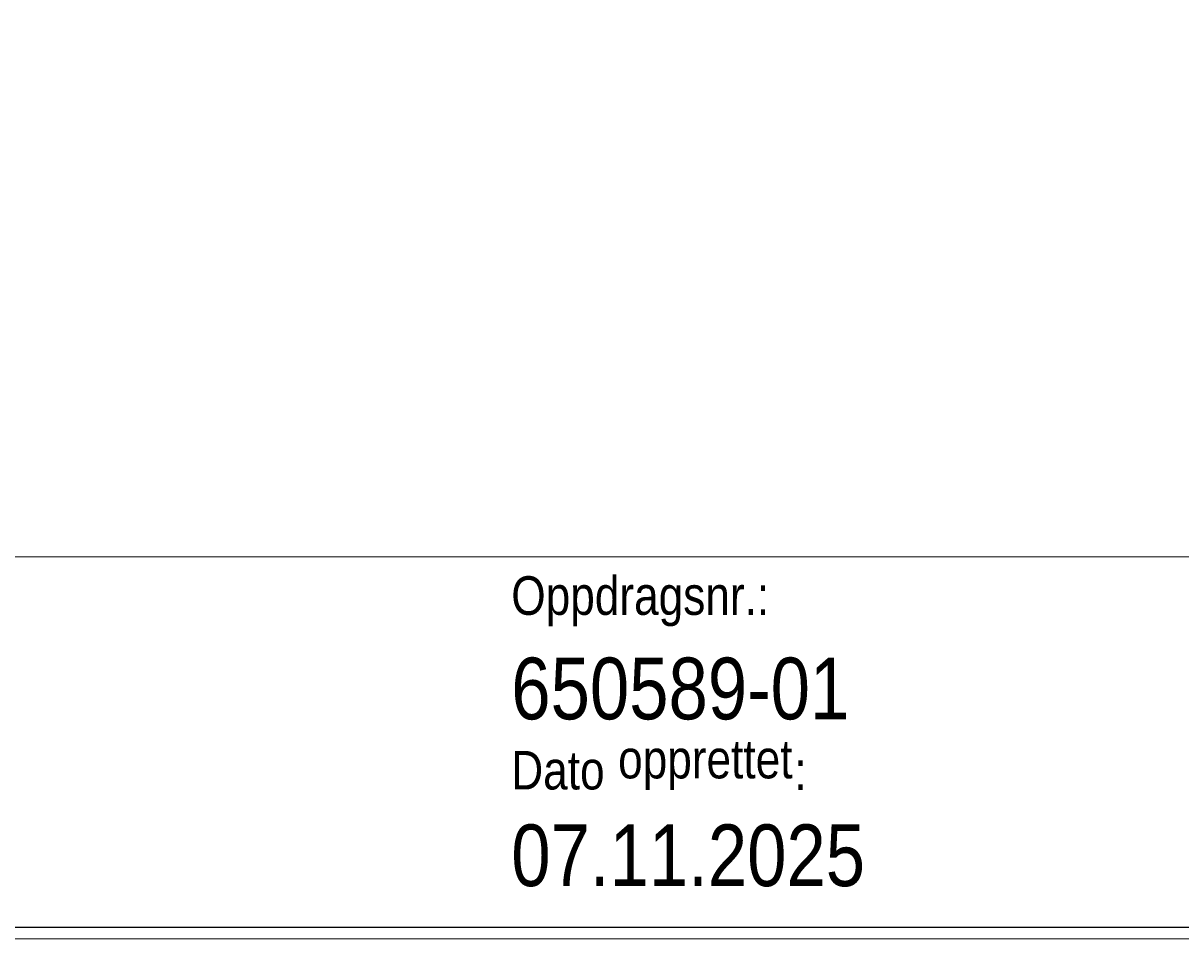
# Model space of a CAD drawing. Extents: x 16 to 1175, y 16 to 826.
# Tile 122 of 208: x 777 to 883, y 16 to 100. Entities that reach past the tile are written whole.
import ezdxf

# ---------------------------------------------------------------- set-up
doc = ezdxf.new("R2010")
doc.units = 0
doc.header["$MEASUREMENT"] = 0
doc.layers.add('Layer 1', color=7, linetype='Continuous', lineweight=0)

# ---------------------------------------------------------------- blocks, each defined once
blk = doc.blocks.new('Block_1')
at = {"layer": 'Layer 1'}
blk.add_lwpolyline([(17.2, 16.92), (17.2, 824.86), (1173.8, 824.86), (1173.8, 16.92), (17.2, 16.92)], dxfattribs=at)
blk = doc.blocks.new('Block_6')
at = {"layer": 'Layer 1'}
blk.add_lwpolyline([(17.2, 16.92), (17.2, 824.86), (1173.8, 824.86), (1173.8, 16.92), (17.2, 16.92)], dxfattribs=at)
blk = doc.blocks.new('Block_7')
at = {"layer": 'Layer 1'}
blk.add_lwpolyline([(17.2, 16.92), (17.2, 824.86), (1173.8, 824.86), (1173.8, 16.92), (17.2, 16.92)], dxfattribs=at)
blk = doc.blocks.new('Block_8')
at = {"layer": 'Layer 1'}
blk.add_lwpolyline([(17.2, 16.92), (17.2, 824.86), (1173.8, 824.86), (1173.8, 16.92), (17.2, 16.92)], dxfattribs=at)
blk = doc.blocks.new('Block_9')
at = {"layer": 'Layer 1'}
blk.add_lwpolyline([(17.2, 16.92), (17.2, 824.86), (1173.8, 824.86), (1173.8, 16.92), (17.2, 16.92)], dxfattribs=at)
blk = doc.blocks.new('Block_10')
at = {"layer": 'Layer 1'}
blk.add_lwpolyline([(17.2, 16.92), (17.2, 824.86), (1173.8, 824.86), (1173.8, 16.92), (17.2, 16.92)], dxfattribs=at)
blk = doc.blocks.new('Block_11')
at = {"layer": 'Layer 1'}
blk.add_lwpolyline([(17.2, 16.92), (17.2, 824.86), (1173.8, 824.86), (1173.8, 16.92), (17.2, 16.92)], dxfattribs=at)
blk = doc.blocks.new('Block_12')
at = {"layer": 'Layer 1'}
blk.add_lwpolyline([(17.2, 16.92), (17.2, 824.86), (1173.8, 824.86), (1173.8, 16.92), (17.2, 16.92)], dxfattribs=at)
blk = doc.blocks.new('Block_13')
at = {"layer": 'Layer 1'}
blk.add_lwpolyline([(17.2, 16.92), (17.2, 824.86), (1173.8, 824.86), (1173.8, 16.92), (17.2, 16.92)], dxfattribs=at)
blk = doc.blocks.new('Block_14')
at = {"layer": 'Layer 1'}
blk.add_lwpolyline([(17.2, 16.92), (17.2, 824.86), (1173.8, 824.86), (1173.8, 16.92), (17.2, 16.92)], dxfattribs=at)
blk = doc.blocks.new('Block_15')
at = {"layer": 'Layer 1'}
blk.add_lwpolyline([(17.2, 16.92), (17.2, 824.86), (1173.8, 824.86), (1173.8, 16.92), (17.2, 16.92)], dxfattribs=at)
blk = doc.blocks.new('Block_16')
at = {"layer": 'Layer 1'}
blk.add_lwpolyline([(17.2, 16.92), (17.2, 824.86), (1173.8, 824.86), (1173.8, 16.92), (17.2, 16.92)], dxfattribs=at)
blk = doc.blocks.new('Block_17')
at = {"layer": 'Layer 1'}
blk.add_lwpolyline([(17.2, 16.92), (17.2, 824.86), (1173.8, 824.86), (1173.8, 16.92), (17.2, 16.92)], dxfattribs=at)
blk = doc.blocks.new('Block_18')
at = {"layer": 'Layer 1'}
blk.add_lwpolyline([(17.2, 16.92), (17.2, 824.86), (1173.8, 824.86), (1173.8, 16.92), (17.2, 16.92)], dxfattribs=at)
blk = doc.blocks.new('Block_19')
at = {"layer": 'Layer 1'}
blk.add_lwpolyline([(17.2, 16.92), (17.2, 824.86), (1173.8, 824.86), (1173.8, 16.92), (17.2, 16.92)], dxfattribs=at)
blk = doc.blocks.new('Block_20')
at = {"layer": 'Layer 1'}
blk.add_lwpolyline([(17.2, 16.92), (17.2, 824.86), (1173.8, 824.86), (1173.8, 16.92), (17.2, 16.92)], dxfattribs=at)
blk = doc.blocks.new('Block_21')
at = {"layer": 'Layer 1'}
blk.add_lwpolyline([(17.2, 16.92), (17.2, 824.86), (1173.8, 824.86), (1173.8, 16.92), (17.2, 16.92)], dxfattribs=at)
blk = doc.blocks.new('Block_22')
at = {"layer": 'Layer 1'}
blk.add_lwpolyline([(17.2, 16.92), (17.2, 824.86), (1173.8, 824.86), (1173.8, 16.92), (17.2, 16.92)], dxfattribs=at)
blk = doc.blocks.new('Block_23')
at = {"layer": 'Layer 1'}
blk.add_lwpolyline([(17.2, 16.92), (17.2, 824.86), (1173.8, 824.86), (1173.8, 16.92), (17.2, 16.92)], dxfattribs=at)
blk = doc.blocks.new('Block_24')
at = {"layer": 'Layer 1'}
blk.add_lwpolyline([(17.2, 16.92), (17.2, 824.86), (1173.8, 824.86), (1173.8, 16.92), (17.2, 16.92)], dxfattribs=at)
blk = doc.blocks.new('Block_25')
at = {"layer": 'Layer 1'}
blk.add_lwpolyline([(17.2, 16.92), (17.2, 824.86), (1173.8, 824.86), (1173.8, 16.92), (17.2, 16.92)], dxfattribs=at)
at = {"layer": 'Layer 1', "insert": (821.69, 44.58), "char_height": 0.2, "attachment_point": 7}
blk.add_mtext('\\C18;\\c0;\\FArial Narrow|b0|i0|c1;\\H3.541650;\\W1.000002;Oppdragsnr.:', dxfattribs=at)
blk = doc.blocks.new('Block_26')
at = {"layer": 'Layer 1'}
blk.add_lwpolyline([(17.2, 16.92), (17.2, 824.86), (1173.8, 824.86), (1173.8, 16.92), (17.2, 16.92)], dxfattribs=at)
blk = doc.blocks.new('Block_27')
at = {"layer": 'Layer 1'}
blk.add_lwpolyline([(17.2, 16.92), (17.2, 824.86), (1173.8, 824.86), (1173.8, 16.92), (17.2, 16.92)], dxfattribs=at)
at = {"layer": 'Layer 1', "insert": (821.69, 35.97), "char_height": 0.2, "attachment_point": 7}
blk.add_mtext('\\C18;\\c0;\\FArial Narrow|b0|i0|c1;\\H5.666639;\\W1.000002;650589-01', dxfattribs=at)
blk = doc.blocks.new('Block_28')
at = {"layer": 'Layer 1'}
blk.add_lwpolyline([(17.2, 16.92), (17.2, 824.86), (1173.8, 824.86), (1173.8, 16.92), (17.2, 16.92)], dxfattribs=at)
blk = doc.blocks.new('Block_29')
at = {"layer": 'Layer 1'}
blk.add_lwpolyline([(17.2, 16.92), (17.2, 824.86), (1173.8, 824.86), (1173.8, 16.92), (17.2, 16.92)], dxfattribs=at)
at = {"layer": 'Layer 1', "char_height": 0.2, "attachment_point": 7}
for s, insert in [('\\C18;\\c0;\\FArial Narrow|b0|i0|c1;\\H3.541650;\\W1.000002;Dato', (821.69, 29.56)), ('\\C18;\\c0;\\FArial Narrow|b0|i0|c1;\\H3.541650;\\W1.000002;opprettet', (831.5, 29.56)), ('\\C18;\\c0;\\FArial Narrow|b0|i0|c1;\\H3.541650;\\W1.000002;:', (847.69, 29.56)), ('\\C18;\\c0;\\FArial Narrow|b0|i0|c1;\\H3.541650;\\W1.000002; ', (830.36, 29.56))]:
    blk.add_mtext(s, dxfattribs=dict(at, insert=insert))
blk = doc.blocks.new('Block_30')
at = {"layer": 'Layer 1'}
blk.add_lwpolyline([(17.2, 16.92), (17.2, 824.86), (1173.8, 824.86), (1173.8, 16.92), (17.2, 16.92)], dxfattribs=at)
blk = doc.blocks.new('Block_31')
at = {"layer": 'Layer 1'}
blk.add_lwpolyline([(17.2, 16.92), (17.2, 824.86), (1173.8, 824.86), (1173.8, 16.92), (17.2, 16.92)], dxfattribs=at)
blk = doc.blocks.new('Block_32')
at = {"layer": 'Layer 1'}
blk.add_lwpolyline([(17.2, 16.92), (17.2, 824.86), (1173.8, 824.86), (1173.8, 16.92), (17.2, 16.92)], dxfattribs=at)
blk = doc.blocks.new('Block_33')
at = {"layer": 'Layer 1'}
blk.add_lwpolyline([(17.2, 16.92), (17.2, 824.86), (1173.8, 824.86), (1173.8, 16.92), (17.2, 16.92)], dxfattribs=at)
blk = doc.blocks.new('Block_34')
at = {"layer": 'Layer 1'}
blk.add_lwpolyline([(17.2, 16.92), (17.2, 824.86), (1173.8, 824.86), (1173.8, 16.92), (17.2, 16.92)], dxfattribs=at)
blk = doc.blocks.new('Block_35')
at = {"layer": 'Layer 1'}
blk.add_lwpolyline([(17.2, 16.92), (17.2, 824.86), (1173.8, 824.86), (1173.8, 16.92), (17.2, 16.92)], dxfattribs=at)
at = {"layer": 'Layer 1', "insert": (821.69, 20.65), "char_height": 0.2, "attachment_point": 7}
blk.add_mtext('\\C18;\\c0;\\FArial Narrow|b0|i0|c1;\\H5.666639;\\W1.000002;07.11.2025', dxfattribs=at)
blk = doc.blocks.new('Block_36')
at = {"layer": 'Layer 1'}
blk.add_lwpolyline([(17.2, 16.92), (17.2, 824.86), (1173.8, 824.86), (1173.8, 16.92), (17.2, 16.92)], dxfattribs=at)
blk = doc.blocks.new('Block_37')
at = {"layer": 'Layer 1'}
blk.add_lwpolyline([(17.2, 16.92), (17.2, 824.86), (1173.8, 824.86), (1173.8, 16.92), (17.2, 16.92)], dxfattribs=at)
blk = doc.blocks.new('Block_38')
at = {"layer": 'Layer 1'}
blk.add_lwpolyline([(17.2, 16.92), (17.2, 824.86), (1173.8, 824.86), (1173.8, 16.92), (17.2, 16.92)], dxfattribs=at)
blk = doc.blocks.new('Block_39')
at = {"layer": 'Layer 1'}
blk.add_lwpolyline([(17.2, 16.92), (17.2, 824.86), (1173.8, 824.86), (1173.8, 16.92), (17.2, 16.92)], dxfattribs=at)
blk = doc.blocks.new('Block_40')
at = {"layer": 'Layer 1'}
blk.add_lwpolyline([(17.2, 16.92), (17.2, 824.86), (1173.8, 824.86), (1173.8, 16.92), (17.2, 16.92)], dxfattribs=at)
blk = doc.blocks.new('Block_227')
at = {"layer": 'Layer 1'}
blk.add_lwpolyline([(17.2, 16.92), (17.2, 824.86), (1173.8, 824.86), (1173.8, 16.92), (17.2, 16.92)], dxfattribs=at)
blk = doc.blocks.new('Block_228')
at = {"layer": 'Layer 1'}
blk.add_lwpolyline([(17.2, 16.92), (17.2, 824.86), (1173.8, 824.86), (1173.8, 16.92), (17.2, 16.92)], dxfattribs=at)
blk = doc.blocks.new('Block_229')
at = {"layer": 'Layer 1'}
blk.add_lwpolyline([(17.2, 16.92), (17.2, 824.86), (1173.8, 824.86), (1173.8, 16.92), (17.2, 16.92)], dxfattribs=at)
blk = doc.blocks.new('Block_230')
at = {"layer": 'Layer 1'}
blk.add_lwpolyline([(17.2, 16.92), (17.2, 824.86), (1173.8, 824.86), (1173.8, 16.92), (17.2, 16.92)], dxfattribs=at)
blk = doc.blocks.new('Block_0')
at = {"layer": 'Layer 1', "color": 18, "lineweight": 13, "true_color": 0x000000}
for p, q in [((1173.77, 50.97), (17.23, 50.97)), ((17.23, 16.95), (1173.77, 16.95)), ((17.23, 16.95), (1173.77, 16.95))]:
    blk.add_line(p, q, dxfattribs=at)
at = {"layer": 'Layer 1'}
blk.add_lwpolyline([(16, 825.89), (1175, 825.89), (1175, 15.89), (16, 15.89), (16, 825.89)], dxfattribs=at)
for name in ['Block_1', 'Block_6', 'Block_7', 'Block_8', 'Block_9', 'Block_10', 'Block_11', 'Block_12', 'Block_13', 'Block_14', 'Block_15', 'Block_16', 'Block_17', 'Block_18', 'Block_19', 'Block_20', 'Block_21', 'Block_22', 'Block_23', 'Block_24', 'Block_25', 'Block_26', 'Block_27', 'Block_28', 'Block_29', 'Block_30', 'Block_31', 'Block_32', 'Block_33', 'Block_34', 'Block_35', 'Block_36', 'Block_37', 'Block_38', 'Block_39', 'Block_40', 'Block_227', 'Block_228', 'Block_229', 'Block_230']:
    blk.add_blockref(name, (0, 0), dxfattribs=at)

msp = doc.modelspace()

# ---------------------------------------------------------------- block references
at = {"layer": 'Layer 1'}
msp.add_blockref('Block_0', (0, 0), dxfattribs=at)

doc.saveas('drawing.dxf')
